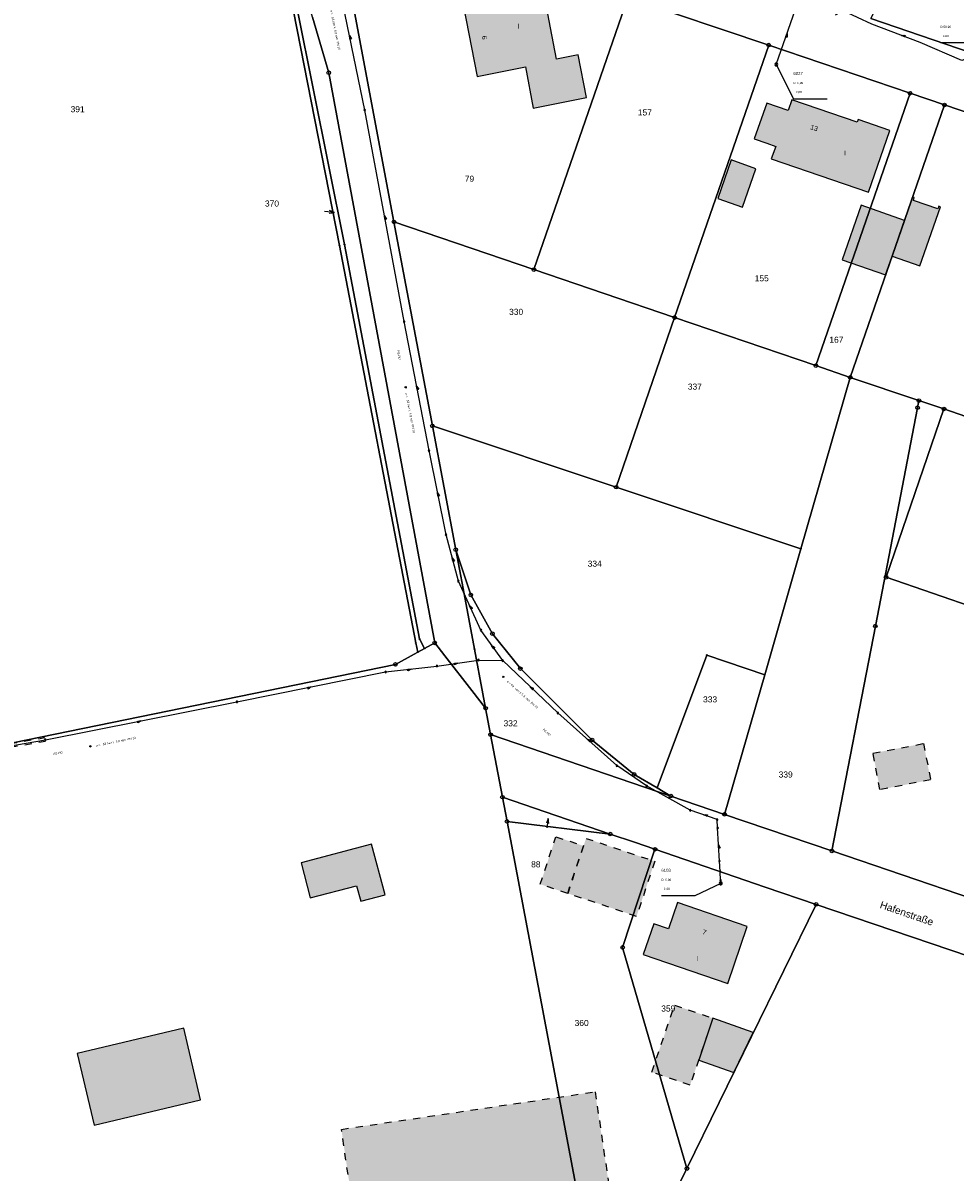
# Model space of a CAD drawing. Header units: metres. Extents: x 410063 to 2410512, y 5786105 to 5787650.
# Tile 4 of 30: x 2409722 to 2409850, y 5786625 to 5786784. Entities that reach past the tile are written whole.
import ezdxf

# ---------------------------------------------------------------- set-up
doc = ezdxf.new("R2010")
doc.units = ezdxf.units.M
doc.linetypes.add('DASHED_70', pattern=[2, 1, -1])
for name, color, linetype in [('DRUCK-DECKELH', 40, 'Continuous'), ('DRUCK-FLUßRICH', 40, 'Continuous'), ('DRUCK-HALTUNGE', 40, 'Continuous'), ('DRUCK-ROHRD-M', 40, 'Continuous'), ('DRUCK-ROHRMAT', 40, 'Continuous'), ('DRUCK-SCHACHTN', 40, 'Continuous'), ('DRUCK-SCHAECHT', 40, 'Continuous'), ('DRUCK-SOHLENH', 40, 'Continuous'), ('K100-FLST_GRENZEN', 40, 'Continuous'), ('K105-FLST_NUMMERN', 40, 'Continuous'), ('K120-ALLG_TEXTE', 40, 'Continuous'), ('K125-GEB_LINIEN', 40, 'Continuous'), ('K125-GEB_LINIEN-FLAECHE', 2, 'Continuous'), ('K130-GEB_TEXTE', 40, 'Continuous'), ('K140-EINGER_GEBFL', 40, 'Continuous'), ('K140-EINGER_GEBFL-FLAECHE', 7, 'Continuous'), ('SONDERBAUWERKE', 7, 'Continuous')]:
    doc.layers.add(name, color=color, linetype=linetype)
doc.styles.add('ARIAL', font='arial.ttf')

# ---------------------------------------------------------------- blocks, each defined once
blk = doc.blocks.new('233')
at = {"layer": 'K105-FLST_NUMMERN', "color": 7}
for points in [[(2, 0.5, 0), (0, 0, 0), (2, -0.5, 0)], [(0, 0, 0), (4, 0, 0)]]:
    blk.add_polyline3d(points, dxfattribs=at)
blk = doc.blocks.new('GRENZSTEIN')
at = {"color": 7, "linetype": 'Continuous'}
blk.add_circle((0.000001, 0.000001), 0.749999, dxfattribs=at)
blk = doc.blocks.new('251')
at = {"color": 40, "linetype": 'Continuous'}
blk.add_circle((0, 0), 0.175, dxfattribs=at)
blk = doc.blocks.new('140')
at = {"layer": 'DRUCK-FLUßRICH', "color": 12}
for points in [[(0, 0, 0), (6.9, 1, 0), (7, 0, 0), (0, 0, 0)], [(0.141, 0, 0), (0.165, 0.024, 0)], [(0.331, 0.048, 0), (0.283, 0, 0)], [(0.424, 0, 0), (0.496, 0.072, 0)], [(0.662, 0.096, 0), (0.566, 0, 0)], [(0.707, 0, 0), (0.827, 0.12, 0)], [(0.992, 0.144, 0), (0.849, 0, 0)], [(0.99, 0, 0), (1.158, 0.168, 0)], [(1.323, 0.192, 0), (1.131, 0, 0)], [(1.273, 0, 0), (1.489, 0.216, 0)], [(1.654, 0.24, 0), (1.414, 0, 0)], [(1.556, 0, 0), (1.819, 0.264, 0)], [(1.985, 0.288, 0), (1.697, 0, 0)], [(1.838, 0, 0), (2.15, 0.312, 0)], [(2.315, 0.336, 0), (1.98, 0, 0)], [(2.121, 0, 0), (2.481, 0.36, 0)], [(2.646, 0.384, 0), (2.263, 0, 0)], [(2.404, 0, 0), (2.812, 0.407, 0)], [(2.977, 0.431, 0), (2.546, 0, 0)], [(2.687, 0, 0), (3.142, 0.455, 0)], [(3.308, 0.479, 0), (2.828, 0, 0)], [(2.97, 0, 0), (3.473, 0.503, 0)], [(3.639, 0.527, 0), (3.111, 0, 0)], [(3.253, 0, 0), (3.804, 0.551, 0)], [(3.969, 0.575, 0), (3.394, 0, 0)], [(3.536, 0, 0), (4.135, 0.599, 0)], [(4.3, 0.623, 0), (3.677, 0, 0)], [(3.818, 0, 0), (4.466, 0.647, 0)], [(4.631, 0.671, 0), (3.96, 0, 0)], [(4.101, 0, 0), (4.796, 0.695, 0)], [(4.962, 0.719, 0), (4.243, 0, 0)], [(4.384, 0, 0), (5.127, 0.743, 0)], [(5.293, 0.767, 0), (4.525, 0, 0)], [(4.667, 0, 0), (5.458, 0.791, 0)], [(5.623, 0.815, 0), (4.808, 0, 0)], [(4.95, 0, 0), (5.789, 0.839, 0)], [(5.954, 0.863, 0), (5.091, 0, 0)], [(5.233, 0, 0), (6.119, 0.887, 0)], [(6.285, 0.911, 0), (5.374, 0, 0)], [(5.515, 0, 0), (6.45, 0.935, 0)], [(6.616, 0.959, 0), (5.657, 0, 0)], [(5.798, 0, 0), (6.781, 0.983, 0)], [(6.904, 0.964, 0), (5.94, 0, 0)], [(6.081, 0, 0), (6.916, 0.835, 0)], [(6.929, 0.707, 0), (6.223, 0, 0)], [(6.364, 0, 0), (6.942, 0.578, 0)], [(6.955, 0.45, 0), (6.505, 0, 0)], [(6.647, 0, 0), (6.968, 0.321, 0)], [(6.981, 0.193, 0), (6.788, 0, 0)], [(6.93, 0, 0), (6.994, 0.064, 0)]]:
    blk.add_polyline3d(points, dxfattribs=at)
blk = doc.blocks.new('147')
at = {"color": 12, "linetype": 'Continuous'}
blk.add_circle((0, 0), 1.25, dxfattribs=at)
at = {"layer": 'DRUCK-ROHRD-M', "color": 12}
blk.add_polyline3d([(-1.25, -1.25, 0), (1.25, 1.25, 0)], dxfattribs=at)
blk = doc.blocks.new('1002')
at = {"color": 7, "linetype": 'Continuous'}
for start, end in [(359.999977, 180.000023), (29.999995, 90.000023), (180.000023, 359.999977), (210.000012, 269.999977)]:
    blk.add_arc((0, 0), 2.5, start, end, dxfattribs=at)
at = {"layer": 'DRUCK-SCHAECHT', "color": 7}
for points in [[(0, 2.5, 0), (0, -2.5, 0)], [(2.165, 1.25, 0), (0, 1.25, 0), (0, 2.5, 0)], [(-2.165, -1.25, 0), (0, -1.25, 0), (0, -2.5, 0)]]:
    blk.add_polyline3d(points, dxfattribs=at)
blk = doc.blocks.new('1008')
at = {"color": 7, "linetype": 'Continuous'}
for start, end in [(360, 180), (180, 360)]:
    blk.add_arc((0, 0), 1.25, start, end, dxfattribs=at)

msp = doc.modelspace()

# ---------------------------------------------------------------- hatches: boundary and pattern name
at = {"layer": 'K125-GEB_LINIEN-FLAECHE', "true_color": 0xc7c8ca}
for points in [[(2409784.392, 5786776.202), (2409791.054, 5786777.538), (2409792.154, 5786771.851), (2409799.502, 5786773.324), (2409798.344, 5786779.164), (2409795.341, 5786778.583), (2409793.501, 5786788.247), (2409782.471, 5786786.057)], [(2409825.559, 5786766.575), (2409824.959, 5786764.858), (2409838.363, 5786760.258), (2409841.318, 5786768.776), (2409836.922, 5786770.29), (2409836.807, 5786769.921), (2409827.791, 5786772.967), (2409827.284, 5786771.512), (2409824.345, 5786772.548), (2409822.609, 5786767.618), (2409824.357, 5786767)], [(2409817.587, 5786759.374), (2409821.004, 5786758.194), (2409822.817, 5786763.497), (2409819.403, 5786764.72)], [(2409841.621, 5786751.471), (2409843.324, 5786756.387), (2409837.323, 5786758.466), (2409834.727, 5786750.962), (2409840.721, 5786748.871)], [(2409841.621, 5786751.471), (2409845.442, 5786750.142), (2409848.268, 5786758.266), (2409848.032, 5786758.347), (2409847.901, 5786757.97), (2409844.538, 5786759.133), (2409844.669, 5786759.511), (2409844.434, 5786759.592), (2409843.324, 5786756.387)], [(2409761.388, 5786663.06), (2409767.778, 5786664.709), (2409768.366, 5786662.591), (2409771.736, 5786663.475), (2409769.843, 5786670.444), (2409760.137, 5786667.873)], [(2409807.301, 5786655.235), (2409818.976, 5786651.259), (2409821.651, 5786659.121), (2409812.014, 5786662.409), (2409810.778, 5786658.797), (2409808.751, 5786659.492)], [(2409814.946, 5786640.698), (2409819.799, 5786639.002), (2409822.45, 5786644.525), (2409816.917, 5786646.466)], [(2409731.598, 5786631.721), (2409746.291, 5786635.235), (2409743.959, 5786645.125), (2409729.276, 5786641.6)]]:
    msp.add_hatch(color=9, dxfattribs=at).paths.add_polyline_path(points)
at = {"layer": 'K140-EINGER_GEBFL-FLAECHE'}
for points in [[(2409838.971, 5786682.979), (2409845.95, 5786684.319), (2409846.913, 5786679.305), (2409839.933, 5786677.966)], [(2409795.275, 5786671.474), (2409799.069, 5786670.21), (2409796.888, 5786663.665), (2409793.094, 5786664.93)], [(2409765.695, 5786631.165), (2409800.671, 5786636.334), (2409803.054, 5786620.211), (2409768.078, 5786615.042)]]:
    msp.add_hatch(color=111, dxfattribs=at).paths.add_polyline_path(points)
at = {"layer": 'K140-EINGER_GEBFL-FLAECHE', "linetype": 'DASHED_70'}
for points in [[(2409808.903, 5786668.091), (2409806.373, 5786660.503), (2409796.888, 5786663.665), (2409799.417, 5786671.253)], [(2409811.622, 5786648.275), (2409816.917, 5786646.466), (2409813.767, 5786637.247), (2409808.471, 5786639.056)]]:
    msp.add_hatch(color=111, dxfattribs=at).paths.add_polyline_path(points)

# ---------------------------------------------------------------- linework, layer by layer
at = {"layer": 'DRUCK-HALTUNGE', "color": 12}
for points in [[(2409768.91, 5786771.57, 0), (2409764.72, 5786792.11, 0)], [(2409825.65, 5786777.87, 0), (2409828.6, 5786786.39, 0)], [(2409854.49, 5786781.51, 0), (2409852.95, 5786779.09, 50.84), (2409851.222, 5786778.406, 50.846), (2409845.463, 5786780.889, 50.834), (2409838.795, 5786783.408, 50.917), (2409834.87, 5786785.226, 51.056), (2409833.74, 5786784.63, 0)], [(2409774.35, 5786742.43, 0), (2409768.91, 5786771.57, 0)], [(2409777.78, 5786724.66, 0), (2409774.35, 5786742.43, 0)], [(2409780.12, 5786713.07, 0), (2409777.78, 5786724.66, 0)], [(2409781.82, 5786706.68, 0), (2409780.12, 5786713.07, 0)], [(2409784.93, 5786699.93, 0), (2409781.82, 5786706.68, 0)], [(2409787.93, 5786695.73, 0), (2409784.93, 5786699.93, 0)], [(2409771.79, 5786694.17, 0), (2409778.87, 5786694.99, 0)], [(2409778.87, 5786694.99, 0), (2409784.6, 5786695.82, 0)], [(2409784.6, 5786695.82, 0), (2409787.93, 5786695.73, 0)], [(2409795.53, 5786688.53, 0), (2409787.93, 5786695.73, 0)], [(2409751.29, 5786690.06, 0), (2409771.79, 5786694.17, 0)], [(2409724.89, 5786684.83, 0), (2409751.29, 5786690.06, 0)], [(2409803.66, 5786681.27, 0), (2409795.53, 5786688.53, 0)], [(2409715.26, 5786683.19, 0), (2409724.89, 5786684.83, 0)], [(2409807.77, 5786678.48, 0), (2409803.66, 5786681.27, 0)], [(2409813.78, 5786675.12, 0), (2409807.77, 5786678.48, 0)], [(2409817.56, 5786672.69, 0), (2409817.49, 5786673.83, 0), (2409813.78, 5786675.12, 0)], [(2409817.81, 5786668.13, 0), (2409817.56, 5786672.69, 0)], [(2409817.9, 5786666.69, 0), (2409817.81, 5786668.13, 0)], [(2409817.96, 5786665.44, 0), (2409817.9, 5786666.69, 0)], [(2409817.99, 5786665.05, 0), (2409817.96, 5786665.44, 0)]]:
    msp.add_polyline3d(points, dxfattribs=at)
at = {"layer": 'DRUCK-SCHACHTN', "color": 7}
for points in [[(2409854.49, 5786781.51, 0), (2409852.9, 5786780.838, 0), (2409848.265, 5786780.838, 0)], [(2409825.65, 5786777.87, 0), (2409828.001, 5786773.112, 0), (2409832.636, 5786773.112, 0)], [(2409817.99, 5786665.05, 0), (2409814.439, 5786663.343, 0), (2409809.804, 5786663.343, 0)]]:
    msp.add_polyline3d(points, dxfattribs=at)
at = {"layer": 'K100-FLST_GRENZEN', "color": 18, "true_color": 0x000000}
for points in [[(2409857.606003, 5786777.720993, 0), (2409882.544006, 5786830.194, 0), (2409868.337997, 5786835.041, 0), (2409864.598999, 5786836.317001, 0), (2409838.667999, 5786784.184006, 0), (2409857.606003, 5786777.720993, 0)], [(2409685.452, 5786829.065994, 0), (2409686.868, 5786828.341995, 0), (2409703.474998, 5786829.307999, 0), (2409708.977997, 5786829.320999, 0), (2409741.932999, 5786830.505997, 0), (2409744.992996, 5786830.270004, 0), (2409744.997002, 5786829.843002, 0), (2409746.514, 5786827.710999, 0), (2409747.647003, 5786825.143005, 0), (2409757.804001, 5786789.800003, 0), (2409759.641998, 5786785.313004, 0), (2409766.134003, 5786753.050995, 0), (2409776.455002, 5786698.717003, 0), (2409777.171005, 5786697.414001, 0), (2409778.557999, 5786698.174004, 0), (2409763.949997, 5786776.714996, 0), (2409761.735001, 5786784.360992, 0), (2409757.900002, 5786797.604004, 0), (2409747.919998, 5786832.927002, 0), (2409709.377998, 5786830.949997, 0), (2409703.169998, 5786830.630997, 0), (2409686, 5786829.75, 0), (2409684.945999, 5786829.695007, 0), (2409685.452, 5786829.065994, 0)], [(2409679.967999, 5786829.440002, 0), (2409702.209999, 5786745.164001, 0), (2409708.277, 5786722.175003, 0), (2409718.358002, 5786683.980003, 0), (2409773.134995, 5786695.204002, 0), (2409775.744003, 5786696.633003, 0), (2409776.222, 5786696.894997, 0), (2409775.938995, 5786698.185997, 0), (2409765.442001, 5786752.942993, 0), (2409759.115997, 5786785.179001, 0), (2409759.046997, 5786785.341003, 0), (2409757.549004, 5786788.869003, 0), (2409757.224998, 5786789.630997, 0), (2409747.105003, 5786824.951004, 0), (2409746.042999, 5786827.520996, 0), (2409744.346001, 5786829.561005, 0), (2409741.897003, 5786830.085999, 0), (2409708.978996, 5786828.865005, 0), (2409703.473, 5786828.675003, 0), (2409686.848, 5786828.072998, 0), (2409685.087002, 5786828.686005, 0), (2409684.283001, 5786829.660995, 0), (2409679.967999, 5786829.440002, 0)], [(2409765.695999, 5786794.675003, 0), (2409772.947006, 5786756.166, 0), (2409792.227997, 5786749.602997, 0), (2409805.192001, 5786787.102997, 0), (2409768.513, 5786799.531998, 0), (2409765.695999, 5786794.675003, 0)], [(2409792.227997, 5786749.602997, 0), (2409811.636002, 5786742.996002, 0), (2409824.597, 5786780.528, 0), (2409805.192001, 5786787.102997, 0), (2409792.227997, 5786749.602997, 0)], [(2409811.636002, 5786742.996002, 0), (2409831.095993, 5786736.371994, 0), (2409844.080994, 5786773.895996, 0), (2409824.597, 5786780.528, 0), (2409811.636002, 5786742.996002, 0)], [(2409835.843994, 5786734.753006, 0), (2409848.828003, 5786772.281998, 0), (2409844.080994, 5786773.895996, 0), (2409831.095993, 5786736.371994, 0), (2409835.843994, 5786734.753006, 0)], [(2409845.302994, 5786731.561996, 0), (2409848.753998, 5786730.397995, 0), (2409863.279007, 5786725.378006, 0), (2409864.223007, 5786725.052002, 0), (2409877.222, 5786762.621002, 0), (2409848.828003, 5786772.281998, 0), (2409835.843994, 5786734.753006, 0), (2409845.302994, 5786731.561996, 0)], [(2409778.237, 5786728.070007, 0), (2409803.565002, 5786719.628006, 0), (2409811.636002, 5786742.996002, 0), (2409792.227997, 5786749.602997, 0), (2409772.947006, 5786756.166, 0), (2409778.237, 5786728.070007, 0)], [(2409803.565002, 5786719.628006, 0), (2409829.037994, 5786711.137001, 0), (2409835.843994, 5786734.753006, 0), (2409831.095993, 5786736.371994, 0), (2409811.636002, 5786742.996002, 0), (2409803.565002, 5786719.628006, 0)], [(2409818.511993, 5786674.554001, 0), (2409833.313995, 5786669.515999, 0), (2409839.300995, 5786700.5, 0), (2409845.113007, 5786730.580002, 0), (2409845.302994, 5786731.561996, 0), (2409835.843994, 5786734.753006, 0), (2409829.037994, 5786711.137001, 0), (2409824.046005, 5786693.788002, 0), (2409818.511993, 5786674.554001, 0)], [(2409833.313995, 5786669.515999, 0), (2409881.789001, 5786653.016998, 0), (2409888.546005, 5786650.717003, 0), (2409900.348999, 5786685.149002, 0), (2409961.954987, 5786663.388, 0), (2409963.108002, 5786665.260002, 0), (2409911.290009, 5786683.036003, 0), (2409902.451996, 5786686.068001, 0), (2409853.548996, 5786702.842003, 0), (2409840.778, 5786707.223, 0), (2409848.753998, 5786730.397995, 0), (2409845.302994, 5786731.561996, 0), (2409845.113007, 5786730.580002, 0), (2409839.300995, 5786700.5, 0), (2409833.313995, 5786669.515999, 0)], [(2409840.778, 5786707.223, 0), (2409853.548996, 5786702.842003, 0), (2409902.451996, 5786686.068001, 0), (2409910.377991, 5786709.209, 0), (2409901.625, 5786712.214005, 0), (2409887.429993, 5786717.085999, 0), (2409864.223007, 5786725.052002, 0), (2409863.279007, 5786725.378006, 0), (2409848.753998, 5786730.397995, 0), (2409840.778, 5786707.223, 0)], [(2409781.455994, 5786711.001999, 0), (2409783.537994, 5786704.777, 0), (2409786.514999, 5786699.428001, 0), (2409790.365005, 5786694.626999, 0), (2409800.255005, 5786684.785004, 0), (2409806.054993, 5786680.058998, 0), (2409809.214005, 5786678.202003, 0), (2409816.070007, 5786696.504997, 0), (2409824.046005, 5786693.788002, 0), (2409829.037994, 5786711.137001, 0), (2409803.565002, 5786719.628006, 0), (2409778.237, 5786728.070007, 0), (2409781.455994, 5786711.001999, 0)], [(2409783.537994, 5786704.777, 0), (2409781.455994, 5786711.001999, 0), (2409782.464005, 5786705.653, 0), (2409784.033997, 5786697.323997, 0), (2409785.203003, 5786691.148003, 0), (2409785.578003, 5786689.164001, 0), (2409786.264008, 5786685.540001, 0), (2409811.119995, 5786677.07, 0), (2409809.214005, 5786678.202003, 0), (2409806.054993, 5786680.058998, 0), (2409800.255005, 5786684.785004, 0), (2409790.365005, 5786694.626999, 0), (2409786.514999, 5786699.428001, 0), (2409783.537994, 5786704.777, 0)], [(2409811.119995, 5786677.07, 0), (2409818.511993, 5786674.554001, 0), (2409824.046005, 5786693.788002, 0), (2409816.070007, 5786696.504997, 0), (2409809.214005, 5786678.202003, 0), (2409811.119995, 5786677.07, 0)], [(2409787.893997, 5786676.921997, 0), (2409802.764008, 5786671.844002, 0), (2409806.085007, 5786670.709, 0), (2409808.919998, 5786669.739998, 0), (2409824.123001, 5786664.544998, 0), (2409831.132004, 5786662.150002, 0), (2409910.518005, 5786635.208, 0), (2409911.355011, 5786634.924, 0), (2409917.996002, 5786632.669998, 0), (2409938.734009, 5786625.632, 0), (2409939.558014, 5786626.986, 0), (2409942.765015, 5786632.257, 0), (2409917.085999, 5786641, 0), (2409888.546005, 5786650.717003, 0), (2409881.789001, 5786653.016998, 0), (2409833.313995, 5786669.515999, 0), (2409818.511993, 5786674.554001, 0), (2409811.119995, 5786677.07, 0), (2409786.264008, 5786685.540001, 0), (2409787.893997, 5786676.921997, 0)], [(2409788.524994, 5786673.584, 0), (2409802.764008, 5786671.844002, 0), (2409787.893997, 5786676.921997, 0), (2409788.524994, 5786673.584, 0)], [(2409801.951996, 5786602.493999, 0), (2409813.328995, 5786625.754002, 0), (2409804.462006, 5786656.219002, 0), (2409808.919998, 5786669.739998, 0), (2409806.085007, 5786670.709, 0), (2409802.764008, 5786671.844002, 0), (2409788.524994, 5786673.584, 0), (2409801.951996, 5786602.493999, 0)], [(2409804.462006, 5786656.219002, 0), (2409813.328995, 5786625.754002, 0), (2409831.132004, 5786662.150002, 0), (2409824.123001, 5786664.544998, 0), (2409808.919998, 5786669.739998, 0), (2409804.462006, 5786656.219002, 0)]]:
    msp.add_polyline3d(points, close=True, dxfattribs=at)
for points in [[(2409708.978996, 5786828.865005, 0), (2409741.897003, 5786830.085999, 0), (2409744.346001, 5786829.561005, 0), (2409746.042999, 5786827.520996, 0), (2409747.105003, 5786824.951004, 0), (2409757.224998, 5786789.630997, 0), (2409757.549004, 5786788.869003, 0), (2409759.046997, 5786785.341003, 0), (2409759.115997, 5786785.179001, 0), (2409765.442001, 5786752.942993, 0), (2409775.938995, 5786698.185997, 0), (2409776.222, 5786696.894997, 0), (2409777.171005, 5786697.414001, 0), (2409776.455002, 5786698.717003, 0), (2409766.134003, 5786753.050995, 0), (2409759.641998, 5786785.313004, 0), (2409757.804001, 5786789.800003, 0), (2409747.647003, 5786825.143005, 0), (2409746.514, 5786827.710999, 0), (2409744.997002, 5786829.843002, 0), (2409744.992996, 5786830.270004, 0), (2409741.932999, 5786830.505997, 0), (2409708.977997, 5786829.320999, 0)], [(2409761.735001, 5786784.360992, 0), (2409763.949997, 5786776.714996, 0), (2409778.557999, 5786698.174004, 0), (2409779.955994, 5786696.378998, 0), (2409783.671005, 5786691.611, 0), (2409785.578003, 5786689.164001, 0), (2409785.203003, 5786691.148003, 0), (2409784.033997, 5786697.323997, 0), (2409782.464005, 5786705.653, 0), (2409781.455994, 5786711.001999, 0), (2409778.237, 5786728.070007, 0), (2409772.947006, 5786756.166, 0), (2409765.695999, 5786794.675003, 0)], [(2409805.192001, 5786787.102997, 0), (2409824.597, 5786780.528, 0), (2409844.080994, 5786773.895996, 0), (2409848.828003, 5786772.281998, 0), (2409877.222, 5786762.621002, 0), (2409900.321991, 5786754.761002, 0), (2409914.516998, 5786749.931, 0), (2409928.757996, 5786745.048996, 0), (2409938.966003, 5786741.550003, 0), (2409965.506989, 5786732.608002, 0), (2409997.894989, 5786721.695007, 0), (2410000.041992, 5786725.182999, 0), (2410002.212006, 5786728.710007, 0), (2409996.373993, 5786730.690002, 0), (2409969.975006, 5786739.643005, 0), (2409969.248993, 5786739.889008, 0), (2409957.003998, 5786744.042007, 0), (2409937.26001, 5786750.714005, 0), (2409936.571991, 5786750.945999, 0), (2409912.410004, 5786759.110992, 0), (2409899.199005, 5786763.537994, 0), (2409876.483994, 5786771.276993, 0), (2409857.606003, 5786777.720993, 0), (2409838.667999, 5786784.184006, 0)], [(2409801.951996, 5786602.493999, 0), (2409788.524994, 5786673.584, 0), (2409787.893997, 5786676.921997, 0), (2409786.264008, 5786685.540001, 0), (2409785.578003, 5786689.164001, 0), (2409783.671005, 5786691.611, 0), (2409779.955994, 5786696.378998, 0), (2409778.557999, 5786698.174004, 0), (2409777.171005, 5786697.414001, 0), (2409776.222, 5786696.894997, 0), (2409775.744003, 5786696.633003, 0), (2409773.134995, 5786695.204002, 0), (2409718.358002, 5786683.980003, 0)], [(2409872.498993, 5786568.646, 0), (2409910.518005, 5786635.208, 0), (2409831.132004, 5786662.150002, 0), (2409813.328995, 5786625.754002, 0), (2409813.328995, 5786625.754002, 0), (2409801.951996, 5786602.493999, 0)]]:
    msp.add_polyline3d(points, dxfattribs=at)
at = {"layer": 'K125-GEB_LINIEN', "color": 32}
for points in [[(2409784.391998, 5786776.201996, 0), (2409791.054001, 5786777.537994, 0), (2409792.154007, 5786771.850998, 0), (2409799.501999, 5786773.324005, 0), (2409798.343994, 5786779.164001, 0), (2409795.341003, 5786778.582993, 0), (2409793.501007, 5786788.246994, 0), (2409782.470993, 5786786.057007, 0), (2409784.391998, 5786776.201996, 0)], [(2409825.559006, 5786766.574997, 0), (2409824.959, 5786764.858002, 0), (2409838.363007, 5786760.257996, 0), (2409841.317993, 5786768.776001, 0), (2409836.921997, 5786770.289993, 0), (2409836.807007, 5786769.921005, 0), (2409827.791, 5786772.966995, 0), (2409827.283997, 5786771.511993, 0), (2409824.345001, 5786772.548004, 0), (2409822.608994, 5786767.617996, 0), (2409824.356995, 5786767, 0), (2409825.559006, 5786766.574997, 0)], [(2409817.587, 5786759.374, 0), (2409821.004, 5786758.194, 0), (2409822.817, 5786763.497, 0), (2409819.403, 5786764.72, 0), (2409817.587, 5786759.374, 0)], [(2409841.621, 5786751.471, 0), (2409843.324, 5786756.387, 0), (2409837.323, 5786758.466, 0), (2409834.727, 5786750.962, 0), (2409840.721, 5786748.871, 0), (2409841.621, 5786751.471, 0)], [(2409841.621, 5786751.471, 0), (2409845.442, 5786750.142, 0), (2409848.268, 5786758.266, 0), (2409848.032, 5786758.347, 0), (2409847.901, 5786757.97, 0), (2409844.538, 5786759.133, 0), (2409844.669, 5786759.511, 0), (2409844.434, 5786759.592, 0), (2409843.324, 5786756.387, 0), (2409841.621, 5786751.471, 0)], [(2409761.388, 5786663.06, 0), (2409767.778, 5786664.709, 0), (2409768.366, 5786662.591, 0), (2409771.736, 5786663.475, 0), (2409769.843, 5786670.444, 0), (2409760.137, 5786667.873, 0), (2409761.388, 5786663.06, 0)], [(2409807.300995, 5786655.235001, 0), (2409818.975998, 5786651.259003, 0), (2409821.651001, 5786659.121002, 0), (2409812.014008, 5786662.408997, 0), (2409810.778, 5786658.796997, 0), (2409808.751007, 5786659.491997, 0), (2409807.300995, 5786655.235001, 0)], [(2409814.946, 5786640.698, 0), (2409819.799, 5786639.002, 0), (2409822.45, 5786644.525, 0), (2409816.917, 5786646.466, 0), (2409814.946, 5786640.698, 0)], [(2409731.598, 5786631.721, 0), (2409746.291, 5786635.235, 0), (2409743.959, 5786645.125, 0), (2409729.276, 5786641.6, 0), (2409731.598, 5786631.721, 0)]]:
    msp.add_polyline3d(points, dxfattribs=at)
at = {"layer": 'K140-EINGER_GEBFL', "color": 132, "linetype": 'DASHED_70'}
for points in [[(2409838.971, 5786682.979, 0), (2409845.95, 5786684.319, 0), (2409846.913, 5786679.305, 0), (2409839.933, 5786677.966, 0), (2409838.971, 5786682.979, 0)], [(2409795.275, 5786671.474, 0), (2409799.069, 5786670.21, 0), (2409796.888, 5786663.665, 0), (2409793.094, 5786664.93, 0), (2409795.275, 5786671.474, 0)], [(2409808.903, 5786668.091, 0), (2409806.373, 5786660.503, 0), (2409796.888, 5786663.665, 0), (2409799.417, 5786671.253, 0), (2409808.903, 5786668.091, 0)], [(2409811.622, 5786648.275, 0), (2409816.917, 5786646.466, 0), (2409813.767, 5786637.247, 0), (2409808.471, 5786639.056, 0), (2409811.622, 5786648.275, 0)], [(2409765.695, 5786631.165, 0), (2409800.671, 5786636.334, 0), (2409803.054, 5786620.211, 0), (2409768.078, 5786615.042, 0), (2409765.695, 5786631.165, 0)]]:
    msp.add_polyline3d(points, dxfattribs=at)
at = {"layer": 'SONDERBAUWERKE', "color": 132, "linetype": 'DASHED_70'}
for points in [[(2409708.157, 5786682.295, 0), (2409724.821, 5786685.128, 0)], [(2409708.239, 5786681.802, 0), (2409724.903, 5786684.635, 0)]]:
    msp.add_polyline3d(points, dxfattribs=at)

# ---------------------------------------------------------------- block references
at = {"layer": 'DRUCK-FLUßRICH', "xscale": 0.067, "yscale": 0.233}
for p, rotation in [((2409827.125, 5786782.13), 246.902), ((2409842.9, 5786781.857, 50.917), 334.449), ((2409766.815, 5786781.84), 277.53), ((2409771.63, 5786757), 276.575), ((2409776.065, 5786733.545), 276.925), ((2409778.95, 5786718.865), 277.414), ((2409780.97, 5786709.875), 280.898), ((2409783.375, 5786703.305), 290.737), ((2409786.4, 5786697.8), 301.538), ((2409781.735, 5786695.405), 184.242), ((2409775.33, 5786694.58), 182.607), ((2409761.54, 5786692.115), 187.337), ((2409791.7, 5786692.1), 312.548), ((2409738.09, 5786687.445), 187.206), ((2409799.595, 5786684.9), 314.235), ((2409815.635, 5786674.475), 336.827), ((2409817.685, 5786670.41), 269.138)]:
    msp.add_blockref('140', p, dxfattribs=dict(at, rotation=rotation))
at = {"layer": 'DRUCK-ROHRD-M', "xscale": 0.067, "yscale": 0.067}
for p, rotation in [((2409774.564, 5786733.394), 280.913), ((2409788.009, 5786693.494), 318.279), ((2409731.083, 5786683.926), 11.218)]:
    msp.add_blockref('147', p, dxfattribs=dict(at, rotation=rotation))
at = {"layer": 'DRUCK-SCHAECHT', "xscale": 0.083, "yscale": 0.083, "rotation": 0.5}
for name, p in [('1002', (2409825.65, 5786777.87)), ('1008', (2409768.91, 5786771.57)), ('1008', (2409774.35, 5786742.43)), ('1008', (2409777.78, 5786724.66)), ('1008', (2409780.12, 5786713.07)), ('1008', (2409781.82, 5786706.68)), ('1008', (2409784.93, 5786699.93)), ('1008', (2409778.87, 5786694.99)), ('1008', (2409784.6, 5786695.82)), ('1008', (2409787.93, 5786695.73)), ('1008', (2409771.79, 5786694.17)), ('1008', (2409751.29, 5786690.06)), ('1008', (2409795.53, 5786688.53)), ('1008', (2409724.89, 5786684.83)), ('1008', (2409803.66, 5786681.27)), ('1008', (2409807.77, 5786678.48)), ('1008', (2409813.78, 5786675.12)), ('1008', (2409817.49, 5786673.83)), ('1008', (2409817.56, 5786672.69)), ('1008', (2409817.81, 5786668.13)), ('1008', (2409817.9, 5786666.69)), ('1002', (2409817.99, 5786665.05)), ('1008', (2409817.96, 5786665.44))]:
    msp.add_blockref(name, p, dxfattribs=at)
at = {"layer": 'K100-FLST_GRENZEN', "xscale": 0.333, "yscale": 0.333}
for name, p in [('GRENZSTEIN', (2409824.597, 5786780.528)), ('GRENZSTEIN', (2409763.95, 5786776.715)), ('GRENZSTEIN', (2409844.081, 5786773.896)), ('GRENZSTEIN', (2409848.828, 5786772.282)), ('GRENZSTEIN', (2409772.947, 5786756.166)), ('251', (2409765.442, 5786752.943)), ('251', (2409766.134, 5786753.051)), ('GRENZSTEIN', (2409792.228, 5786749.603)), ('GRENZSTEIN', (2409811.636, 5786742.996)), ('GRENZSTEIN', (2409831.096, 5786736.372)), ('GRENZSTEIN', (2409835.844, 5786734.753)), ('GRENZSTEIN', (2409845.303, 5786731.562)), ('GRENZSTEIN', (2409845.113, 5786730.58)), ('GRENZSTEIN', (2409848.754, 5786730.398)), ('GRENZSTEIN', (2409778.237, 5786728.07)), ('GRENZSTEIN', (2409803.565, 5786719.628)), ('GRENZSTEIN', (2409781.456, 5786711.002)), ('251', (2409829.038, 5786711.137)), ('GRENZSTEIN', (2409840.778, 5786707.223)), ('GRENZSTEIN', (2409783.538, 5786704.777)), ('GRENZSTEIN', (2409786.515, 5786699.428)), ('GRENZSTEIN', (2409839.301, 5786700.5)), ('251', (2409775.939, 5786698.186)), ('251', (2409776.455, 5786698.717)), ('GRENZSTEIN', (2409778.558, 5786698.174)), ('251', (2409776.222, 5786696.895)), ('251', (2409777.171, 5786697.414)), ('251', (2409784.034, 5786697.324)), ('251', (2409816.07, 5786696.505)), ('GRENZSTEIN', (2409773.135, 5786695.204)), ('GRENZSTEIN', (2409790.365, 5786694.627)), ('251', (2409824.046, 5786693.788)), ('GRENZSTEIN', (2409785.578, 5786689.164)), ('GRENZSTEIN', (2409786.264, 5786685.54)), ('GRENZSTEIN', (2409800.255, 5786684.785)), ('GRENZSTEIN', (2409806.055, 5786680.059)), ('251', (2409809.214, 5786678.202)), ('GRENZSTEIN', (2409787.894, 5786676.922)), ('GRENZSTEIN', (2409811.12, 5786677.07)), ('GRENZSTEIN', (2409818.512, 5786674.554)), ('GRENZSTEIN', (2409788.525, 5786673.584)), ('GRENZSTEIN', (2409802.764, 5786671.844)), ('GRENZSTEIN', (2409808.92, 5786669.74)), ('GRENZSTEIN', (2409833.314, 5786669.516)), ('GRENZSTEIN', (2409831.132, 5786662.15)), ('GRENZSTEIN', (2409804.462, 5786656.219)), ('GRENZSTEIN', (2409813.329, 5786625.754))]:
    msp.add_blockref(name, p, dxfattribs=at)
at = {"layer": 'K105-FLST_NUMMERN'}
for p, xscale, yscale, rotation in [((2409764.735, 5786757.472), 0.343656, 0.343656, 173.578995), ((2409794.218, 5786673.966), 0.316017, 0.316017, 261.643997)]:
    msp.add_blockref('233', p, dxfattribs=dict(at, xscale=xscale, yscale=yscale, rotation=rotation))

# ---------------------------------------------------------------- texts
at = {"layer": 'DRUCK-DECKELH', "color": 7, "linetype": 'Continuous', "style": 'ARIAL'}
for s, p in [('D 50.90', (2409848.265, 5786782.888)), ('D  0,00', (2409828.001, 5786775.162)), ('D  0.00', (2409809.804, 5786665.393))]:
    msp.add_text(s, height=0.3, dxfattribs=at).set_placement(p)
at = {"layer": 'DRUCK-ROHRMAT', "color": 12, "linetype": 'Continuous', "style": 'ARIAL'}
for s, rotation, p in [('a =   63 mm x  5.8 mm  PN 10', 281.546, (2409764.146, 5786785.303)), ('PE-HD', 280.913, (2409773.378, 5786738.456)), ('a =   63 mm x  5.8 mm  PN 10', 280.913, (2409774.509, 5786732.569)), ('a = 63   mm x 5.8  mm  PN 10', 318.279, (2409788.466, 5786692.806)), ('PE-HD', 318.279, (2409793.429, 5786686.174)), ('a =   63 mm x  5.8 mm  PN 10', 11.218, (2409731.909, 5786683.877)), ('PE-HD', 11.218, (2409726.025, 5786682.711))]:
    msp.add_text(s, height=0.3, rotation=rotation, dxfattribs=at).set_placement(p)
at = {"layer": 'DRUCK-SCHACHTN', "color": 7, "linetype": 'Continuous', "style": 'ARIAL'}
for s, p in [('6027', (2409828.001, 5786776.412)), ('6103', (2409809.804, 5786666.643))]:
    msp.add_text(s, height=0.416, dxfattribs=at).set_placement(p)
at = {"layer": 'DRUCK-SOHLENH', "color": 7, "linetype": 'Continuous', "style": 'ARIAL'}
for s, p in [('   0.00', (2409848.265, 5786781.638)), ('   0,00', (2409828.001, 5786773.912)), ('   0.00', (2409809.804, 5786664.143))]:
    msp.add_text(s, height=0.3, dxfattribs=at).set_placement(p)
at = {"layer": 'K105-FLST_NUMMERN', "color": 7, "linetype": 'Continuous', "style": 'ARIAL'}
for s, p in [('391', (2409728.369, 5786771.281)), ('157', (2409806.557, 5786770.833)), ('79', (2409782.706, 5786761.702)), ('370', (2409755.158, 5786758.288)), ('155', (2409822.67, 5786747.988)), ('330', (2409788.815, 5786743.365)), ('167', (2409832.959, 5786739.519)), ('337', (2409813.451, 5786733.067)), ('334', (2409799.649, 5786708.675)), ('333', (2409815.55, 5786689.98)), ('332', (2409788.047, 5786686.682)), ('339', (2409825.969, 5786679.628)), ('88', (2409791.853, 5786667.257)), ('359', (2409809.785, 5786647.393)), ('360', (2409797.844, 5786645.402))]:
    msp.add_text(s, height=0.8325, dxfattribs=at).set_placement(p)
at = {"layer": 'K120-ALLG_TEXTE', "color": 15, "linetype": 'Continuous', "style": 'ARIAL'}
msp.add_text('Hafenstraße', height=0.999, rotation=341.076996, dxfattribs=at).set_placement((2409839.838, 5786661.688))
at = {"layer": 'K130-GEB_TEXTE', "color": 7, "linetype": 'Continuous', "style": 'ARIAL'}
for p in [(2409789.973, 5786782.807), (2409834.992, 5786765.331), (2409814.611, 5786654.356)]:
    msp.add_text('I', height=0.666, dxfattribs=at).set_placement(p)
for s, rotation, p in [('6', 280.898987, (2409785.026, 5786781.75)), ('13', 341.203003, (2409830.274, 5786768.964)), ('7', 341.032013, (2409815.391, 5786658.088))]:
    msp.add_text(s, height=0.666, rotation=rotation, dxfattribs=at).set_placement(p)

doc.saveas('drawing.dxf')
